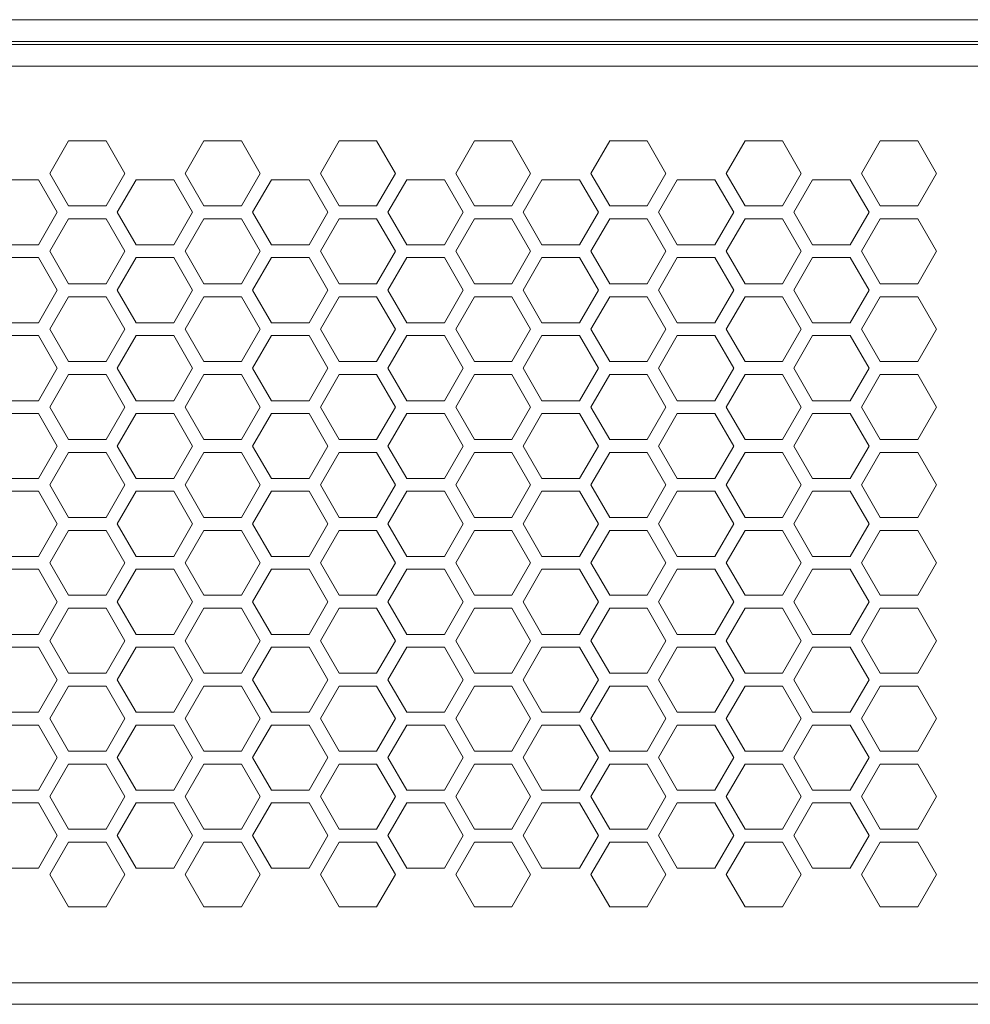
# Model space of a CAD drawing. Header units: millimetres. Extents: x 2378 to 2971, y 310 to 1352.
# Tile 18 of 23: x 2782 to 2870, y 403 to 494. Entities that reach past the tile are written whole.
import ezdxf

# ---------------------------------------------------------------- set-up
doc = ezdxf.new("R2010")
doc.units = ezdxf.units.MM
doc.header["$PDSIZE"] = -1
doc.dimstyles.new('ISO-25', dxfattribs={"dimtxt": 2.5, "dimasz": 2.5, "dimexe": 1.25, "dimexo": 0.625, "dimtad": 1, "dimtxsty": 'Standard', "dimcen": 2.5, "dimadec": 0, "dimazin": 0, "dimtfac": 1, "dimtmove": 0, "dimatfit": 3, "dimfxl": 0, "dimarcsym": 0})

# ---------------------------------------------------------------- blocks, each defined once
blk = doc.blocks.new('*D89')
at = {"color": 4, "linetype": 'Continuous', "lineweight": -2, "transparency": 16777216}
for p, q in [((2424.86, 404.018), (2424.86, 321.551)), ((2914.86, 404.018), (2914.86, 321.551)), ((2444.86, 326.551), (2633.456, 326.551)), ((2894.86, 326.551), (2693.456, 326.551))]:
    blk.add_line(p, q, dxfattribs=at)
at = {"color": 4, "linetype": 'Continuous', "transparency": 16777216}
for points in [[(2444.86, 329.884), (2444.86, 323.218), (2424.86, 326.551)], [(2894.86, 329.884), (2894.86, 323.218), (2914.86, 326.551)]]:
    blk.add_solid(points, dxfattribs=at)
at = {"layer": 'Defpoints', "color": 0, "linetype": 'Continuous', "transparency": 16777216}
for p in [(2424.86, 409.018), (2914.86, 409.018), (2914.86, 326.551)]:
    blk.add_point(p, dxfattribs=at)
at = {"color": 4, "linetype": 'Continuous', "lineweight": 5, "transparency": 16777216, "insert": (2663.456, 336.551), "char_height": 20, "attachment_point": 2}
blk.add_mtext('490', dxfattribs=at)
blk = doc.blocks.new('*D91')
at = {"color": 4, "linetype": 'ByBlock', "lineweight": -2, "transparency": 16777216}
for p, q in [((2435.873, 445.012), (2435.873, 365.917)), ((2903.916, 445.018), (2903.916, 365.917)), ((2455.873, 370.917), (2639.117, 370.917)), ((2883.916, 370.917), (2702.451, 370.917))]:
    blk.add_line(p, q, dxfattribs=at)
at = {"color": 4, "linetype": 'ByBlock', "transparency": 16777216}
for points in [[(2455.873, 374.251), (2455.873, 367.584), (2435.873, 370.917)], [(2883.916, 374.251), (2883.916, 367.584), (2903.916, 370.917)]]:
    blk.add_solid(points, dxfattribs=at)
at = {"layer": 'Defpoints', "color": 0, "linetype": 'ByBlock', "transparency": 16777216}
for p in [(2435.873, 450.012), (2903.916, 450.018), (2435.873, 370.917)]:
    blk.add_point(p, dxfattribs=at)
at = {"color": 4, "linetype": 'ByBlock', "lineweight": 5, "transparency": 16777216, "insert": (2670.784, 370.917), "char_height": 20, "attachment_point": 5}
blk.add_mtext('468', dxfattribs=at)

msp = doc.modelspace()

# ---------------------------------------------------------------- linework, layer by layer
at = {"color": 0, "linetype": 'ByBlock', "lineweight": 5}
for p, q in [((2451.86, 494.018), (2887.86, 494.018)), ((2889.86, 492.018), (2449.86, 492.018)), ((2449.86, 491.718), (2889.86, 491.718)), ((2887.86, 489.718), (2451.86, 489.718)), ((2786.878, 482.818), (2785.146, 479.818)), ((2790.342, 482.818), (2786.878, 482.818)), ((2792.074, 479.818), (2790.342, 482.818)), ((2799.378, 482.818), (2797.646, 479.818)), ((2802.842, 482.818), (2799.378, 482.818)), ((2804.574, 479.818), (2802.842, 482.818)), ((2811.878, 482.818), (2810.146, 479.818)), ((2811.878, 482.818), (2810.146, 479.818)), ((2815.342, 482.818), (2811.878, 482.818)), ((2815.342, 482.818), (2811.878, 482.818)), ((2817.074, 479.818), (2815.342, 482.818)), ((2817.074, 479.818), (2815.342, 482.818)), ((2824.378, 482.818), (2822.646, 479.818)), ((2824.378, 482.818), (2822.646, 479.818)), ((2827.842, 482.818), (2824.378, 482.818)), ((2827.842, 482.818), (2824.378, 482.818)), ((2829.574, 479.818), (2827.842, 482.818)), ((2829.574, 479.818), (2827.842, 482.818)), ((2836.878, 482.818), (2835.146, 479.818)), ((2840.342, 482.818), (2836.878, 482.818)), ((2842.074, 479.818), (2840.342, 482.818)), ((2849.378, 482.818), (2847.646, 479.818)), ((2852.842, 482.818), (2849.378, 482.818)), ((2854.574, 479.818), (2852.842, 482.818)), ((2861.878, 482.818), (2860.146, 479.818)), ((2865.342, 482.818), (2861.878, 482.818)), ((2865.342, 482.818), (2861.878, 482.818)), ((2867.074, 479.818), (2865.342, 482.818)), ((2785.146, 479.818), (2786.878, 476.818)), ((2790.342, 476.818), (2792.074, 479.818)), ((2797.646, 479.818), (2799.378, 476.818)), ((2802.842, 476.818), (2804.574, 479.818)), ((2810.146, 479.818), (2811.878, 476.818)), ((2810.146, 479.818), (2811.878, 476.818)), ((2815.342, 476.818), (2817.074, 479.818)), ((2815.342, 476.818), (2817.074, 479.818)), ((2822.646, 479.818), (2824.378, 476.818)), ((2822.646, 479.818), (2824.378, 476.818)), ((2827.842, 476.818), (2829.574, 479.818)), ((2827.842, 476.818), (2829.574, 479.818)), ((2835.146, 479.818), (2836.878, 476.818)), ((2840.342, 476.818), (2842.074, 479.818)), ((2847.646, 479.818), (2849.378, 476.818)), ((2852.842, 476.818), (2854.574, 479.818)), ((2860.146, 479.818), (2861.878, 476.818)), ((2865.342, 476.818), (2867.074, 479.818)), ((2784.099, 479.231), (2780.621, 479.231)), ((2785.839, 476.218), (2784.099, 479.231)), ((2793.121, 479.231), (2791.381, 476.218)), ((2796.599, 479.231), (2793.121, 479.231)), ((2798.339, 476.218), (2796.599, 479.231)), ((2805.621, 479.231), (2803.881, 476.218)), ((2809.099, 479.231), (2805.621, 479.231)), ((2810.839, 476.218), (2809.099, 479.231)), ((2818.121, 479.231), (2816.381, 476.218)), ((2818.121, 479.231), (2816.381, 476.218)), ((2821.599, 479.231), (2818.121, 479.231)), ((2821.599, 479.231), (2818.121, 479.231)), ((2823.339, 476.218), (2821.599, 479.231)), ((2823.339, 476.218), (2821.599, 479.231)), ((2830.621, 479.231), (2828.881, 476.218)), ((2834.099, 479.231), (2830.621, 479.231)), ((2835.839, 476.218), (2834.099, 479.231)), ((2843.121, 479.231), (2841.381, 476.218)), ((2846.599, 479.231), (2843.121, 479.231)), ((2848.339, 476.218), (2846.599, 479.231)), ((2855.621, 479.231), (2853.881, 476.218)), ((2859.099, 479.231), (2855.621, 479.231)), ((2860.839, 476.218), (2859.099, 479.231)), ((2784.099, 473.206), (2785.839, 476.218)), ((2786.878, 476.818), (2790.342, 476.818)), ((2791.381, 476.218), (2793.121, 473.206)), ((2796.599, 473.206), (2798.339, 476.218)), ((2799.378, 476.818), (2802.842, 476.818)), ((2803.881, 476.218), (2805.621, 473.206)), ((2809.099, 473.206), (2810.839, 476.218)), ((2811.878, 476.818), (2815.342, 476.818)), ((2811.878, 476.818), (2815.342, 476.818)), ((2816.381, 476.218), (2818.121, 473.206)), ((2816.381, 476.218), (2818.121, 473.206)), ((2821.599, 473.206), (2823.339, 476.218)), ((2821.599, 473.206), (2823.339, 476.218)), ((2824.378, 476.818), (2827.842, 476.818)), ((2824.378, 476.818), (2827.842, 476.818)), ((2828.881, 476.218), (2830.621, 473.206)), ((2834.099, 473.206), (2835.839, 476.218)), ((2836.878, 476.818), (2840.342, 476.818)), ((2841.381, 476.218), (2843.121, 473.206)), ((2846.599, 473.206), (2848.339, 476.218)), ((2849.378, 476.818), (2852.842, 476.818)), ((2853.881, 476.218), (2855.621, 473.206)), ((2859.099, 473.206), (2860.839, 476.218)), ((2861.878, 476.818), (2865.342, 476.818)), ((2786.878, 475.618), (2785.146, 472.618)), ((2790.342, 475.618), (2786.878, 475.618)), ((2792.074, 472.618), (2790.342, 475.618)), ((2799.378, 475.618), (2797.646, 472.618)), ((2802.842, 475.618), (2799.378, 475.618)), ((2804.574, 472.618), (2802.842, 475.618)), ((2811.878, 475.618), (2810.146, 472.618)), ((2811.878, 475.618), (2810.146, 472.618)), ((2815.342, 475.618), (2811.878, 475.618)), ((2815.342, 475.618), (2811.878, 475.618)), ((2817.074, 472.618), (2815.342, 475.618)), ((2817.074, 472.618), (2815.342, 475.618)), ((2824.378, 475.618), (2822.646, 472.618)), ((2824.378, 475.618), (2822.646, 472.618)), ((2827.842, 475.618), (2824.378, 475.618)), ((2827.842, 475.618), (2824.378, 475.618)), ((2829.574, 472.618), (2827.842, 475.618)), ((2829.574, 472.618), (2827.842, 475.618)), ((2836.878, 475.618), (2835.146, 472.618)), ((2840.342, 475.618), (2836.878, 475.618)), ((2842.074, 472.618), (2840.342, 475.618)), ((2849.378, 475.618), (2847.646, 472.618)), ((2852.842, 475.618), (2849.378, 475.618)), ((2854.574, 472.618), (2852.842, 475.618)), ((2861.878, 475.618), (2860.146, 472.618)), ((2865.342, 475.618), (2861.878, 475.618)), ((2867.074, 472.618), (2865.342, 475.618)), ((2780.621, 473.206), (2784.099, 473.206)), ((2793.121, 473.206), (2796.599, 473.206)), ((2805.621, 473.206), (2809.099, 473.206)), ((2818.121, 473.206), (2821.599, 473.206)), ((2818.121, 473.206), (2821.599, 473.206)), ((2830.621, 473.206), (2834.099, 473.206)), ((2843.121, 473.206), (2846.599, 473.206)), ((2855.621, 473.206), (2859.099, 473.206)), ((2785.146, 472.618), (2786.878, 469.618)), ((2790.342, 469.618), (2792.074, 472.618)), ((2797.646, 472.618), (2799.378, 469.618)), ((2802.842, 469.618), (2804.574, 472.618)), ((2810.146, 472.618), (2811.878, 469.618)), ((2810.146, 472.618), (2811.878, 469.618)), ((2815.342, 469.618), (2817.074, 472.618)), ((2815.342, 469.618), (2817.074, 472.618)), ((2822.646, 472.618), (2824.378, 469.618)), ((2822.646, 472.618), (2824.378, 469.618)), ((2827.842, 469.618), (2829.574, 472.618)), ((2827.842, 469.618), (2829.574, 472.618)), ((2835.146, 472.618), (2836.878, 469.618)), ((2840.342, 469.618), (2842.074, 472.618)), ((2847.646, 472.618), (2849.378, 469.618)), ((2852.842, 469.618), (2854.574, 472.618)), ((2860.146, 472.618), (2861.878, 469.618)), ((2865.342, 469.618), (2867.074, 472.618)), ((2784.099, 472.031), (2780.621, 472.031)), ((2785.839, 469.018), (2784.099, 472.031)), ((2793.121, 472.031), (2791.381, 469.018)), ((2796.599, 472.031), (2793.121, 472.031)), ((2798.339, 469.018), (2796.599, 472.031)), ((2805.621, 472.031), (2803.881, 469.018)), ((2809.099, 472.031), (2805.621, 472.031)), ((2810.839, 469.018), (2809.099, 472.031)), ((2818.121, 472.031), (2816.381, 469.018)), ((2818.121, 472.031), (2816.381, 469.018)), ((2821.599, 472.031), (2818.121, 472.031)), ((2821.599, 472.031), (2818.121, 472.031)), ((2823.339, 469.018), (2821.599, 472.031)), ((2823.339, 469.018), (2821.599, 472.031)), ((2830.621, 472.031), (2828.881, 469.018)), ((2834.099, 472.031), (2830.621, 472.031)), ((2835.839, 469.018), (2834.099, 472.031)), ((2843.121, 472.031), (2841.381, 469.018)), ((2846.599, 472.031), (2843.121, 472.031)), ((2848.339, 469.018), (2846.599, 472.031)), ((2855.621, 472.031), (2853.881, 469.018)), ((2859.099, 472.031), (2855.621, 472.031)), ((2860.839, 469.018), (2859.099, 472.031)), ((2786.878, 469.618), (2790.342, 469.618)), ((2799.378, 469.618), (2802.842, 469.618)), ((2811.878, 469.618), (2815.342, 469.618)), ((2811.878, 469.618), (2815.342, 469.618)), ((2824.378, 469.618), (2827.842, 469.618)), ((2824.378, 469.618), (2827.842, 469.618)), ((2836.878, 469.618), (2840.342, 469.618)), ((2849.378, 469.618), (2852.842, 469.618)), ((2861.878, 469.618), (2865.342, 469.618)), ((2784.099, 466.006), (2785.839, 469.018)), ((2791.381, 469.018), (2793.121, 466.006)), ((2796.599, 466.006), (2798.339, 469.018)), ((2803.881, 469.018), (2805.621, 466.006)), ((2809.099, 466.006), (2810.839, 469.018)), ((2816.381, 469.018), (2818.121, 466.006)), ((2816.381, 469.018), (2818.121, 466.006)), ((2821.599, 466.006), (2823.339, 469.018)), ((2821.599, 466.006), (2823.339, 469.018)), ((2828.881, 469.018), (2830.621, 466.006)), ((2834.099, 466.006), (2835.839, 469.018)), ((2841.381, 469.018), (2843.121, 466.006)), ((2846.599, 466.006), (2848.339, 469.018)), ((2853.881, 469.018), (2855.621, 466.006)), ((2859.099, 466.006), (2860.839, 469.018)), ((2786.878, 468.418), (2785.146, 465.418)), ((2790.342, 468.418), (2786.878, 468.418)), ((2792.074, 465.418), (2790.342, 468.418)), ((2799.378, 468.418), (2797.646, 465.418)), ((2802.842, 468.418), (2799.378, 468.418)), ((2804.574, 465.418), (2802.842, 468.418)), ((2811.878, 468.418), (2810.146, 465.418)), ((2811.878, 468.418), (2810.146, 465.418)), ((2815.342, 468.418), (2811.878, 468.418)), ((2815.342, 468.418), (2811.878, 468.418)), ((2817.074, 465.418), (2815.342, 468.418)), ((2817.074, 465.418), (2815.342, 468.418)), ((2824.378, 468.418), (2822.646, 465.418)), ((2824.378, 468.418), (2822.646, 465.418)), ((2827.842, 468.418), (2824.378, 468.418)), ((2827.842, 468.418), (2824.378, 468.418)), ((2829.574, 465.418), (2827.842, 468.418)), ((2829.574, 465.418), (2827.842, 468.418)), ((2836.878, 468.418), (2835.146, 465.418)), ((2840.342, 468.418), (2836.878, 468.418)), ((2842.074, 465.418), (2840.342, 468.418)), ((2849.378, 468.418), (2847.646, 465.418)), ((2852.842, 468.418), (2849.378, 468.418)), ((2854.574, 465.418), (2852.842, 468.418)), ((2861.878, 468.418), (2860.146, 465.418)), ((2865.342, 468.418), (2861.878, 468.418)), ((2867.074, 465.418), (2865.342, 468.418)), ((2780.621, 466.006), (2784.099, 466.006)), ((2793.121, 466.006), (2796.599, 466.006)), ((2805.621, 466.006), (2809.099, 466.006)), ((2818.121, 466.006), (2821.599, 466.006)), ((2818.121, 466.006), (2821.599, 466.006)), ((2830.621, 466.006), (2834.099, 466.006)), ((2843.121, 466.006), (2846.599, 466.006)), ((2855.621, 466.006), (2859.099, 466.006)), ((2785.146, 465.418), (2786.878, 462.418)), ((2790.342, 462.418), (2792.074, 465.418)), ((2797.646, 465.418), (2799.378, 462.418)), ((2802.842, 462.418), (2804.574, 465.418)), ((2810.146, 465.418), (2811.878, 462.418)), ((2810.146, 465.418), (2811.878, 462.418)), ((2815.342, 462.418), (2817.074, 465.418)), ((2815.342, 462.418), (2817.074, 465.418)), ((2822.646, 465.418), (2824.378, 462.418)), ((2822.646, 465.418), (2824.378, 462.418)), ((2827.842, 462.418), (2829.574, 465.418)), ((2827.842, 462.418), (2829.574, 465.418)), ((2835.146, 465.418), (2836.878, 462.418)), ((2840.342, 462.418), (2842.074, 465.418)), ((2847.646, 465.418), (2849.378, 462.418)), ((2852.842, 462.418), (2854.574, 465.418)), ((2860.146, 465.418), (2861.878, 462.418)), ((2865.342, 462.418), (2867.074, 465.418)), ((2784.099, 464.831), (2780.621, 464.831)), ((2785.839, 461.818), (2784.099, 464.831)), ((2793.121, 464.831), (2791.381, 461.818)), ((2796.599, 464.831), (2793.121, 464.831)), ((2798.339, 461.818), (2796.599, 464.831)), ((2805.621, 464.831), (2803.881, 461.818)), ((2809.099, 464.831), (2805.621, 464.831)), ((2810.839, 461.818), (2809.099, 464.831)), ((2818.121, 464.831), (2816.381, 461.818)), ((2818.121, 464.831), (2816.381, 461.818)), ((2821.599, 464.831), (2818.121, 464.831)), ((2821.599, 464.831), (2818.121, 464.831)), ((2823.339, 461.818), (2821.599, 464.831)), ((2823.339, 461.818), (2821.599, 464.831)), ((2830.621, 464.831), (2828.881, 461.818)), ((2834.099, 464.831), (2830.621, 464.831)), ((2835.839, 461.818), (2834.099, 464.831)), ((2843.121, 464.831), (2841.381, 461.818)), ((2846.599, 464.831), (2843.121, 464.831)), ((2848.339, 461.818), (2846.599, 464.831)), ((2855.621, 464.831), (2853.881, 461.818)), ((2859.099, 464.831), (2855.621, 464.831)), ((2860.839, 461.818), (2859.099, 464.831)), ((2786.878, 462.418), (2790.342, 462.418)), ((2799.378, 462.418), (2802.842, 462.418)), ((2811.878, 462.418), (2815.342, 462.418)), ((2811.878, 462.418), (2815.342, 462.418)), ((2824.378, 462.418), (2827.842, 462.418)), ((2824.378, 462.418), (2827.842, 462.418)), ((2836.878, 462.418), (2840.342, 462.418)), ((2849.378, 462.418), (2852.842, 462.418)), ((2861.878, 462.418), (2865.342, 462.418)), ((2784.099, 458.806), (2785.839, 461.818)), ((2791.381, 461.818), (2793.121, 458.806)), ((2796.599, 458.806), (2798.339, 461.818)), ((2803.881, 461.818), (2805.621, 458.806)), ((2809.099, 458.806), (2810.839, 461.818)), ((2816.381, 461.818), (2818.121, 458.806)), ((2816.381, 461.818), (2818.121, 458.806)), ((2821.599, 458.806), (2823.339, 461.818)), ((2821.599, 458.806), (2823.339, 461.818)), ((2828.881, 461.818), (2830.621, 458.806)), ((2834.099, 458.806), (2835.839, 461.818)), ((2841.381, 461.818), (2843.121, 458.806)), ((2846.599, 458.806), (2848.339, 461.818)), ((2853.881, 461.818), (2855.621, 458.806)), ((2859.099, 458.806), (2860.839, 461.818)), ((2786.878, 461.218), (2785.146, 458.218)), ((2790.342, 461.218), (2786.878, 461.218)), ((2792.074, 458.218), (2790.342, 461.218)), ((2799.378, 461.218), (2797.646, 458.218)), ((2802.842, 461.218), (2799.378, 461.218)), ((2804.574, 458.218), (2802.842, 461.218)), ((2811.878, 461.218), (2810.146, 458.218)), ((2811.878, 461.218), (2810.146, 458.218)), ((2815.342, 461.218), (2811.878, 461.218)), ((2815.342, 461.218), (2811.878, 461.218)), ((2817.074, 458.218), (2815.342, 461.218)), ((2817.074, 458.218), (2815.342, 461.218)), ((2824.378, 461.218), (2822.646, 458.218)), ((2824.378, 461.218), (2822.646, 458.218)), ((2827.842, 461.218), (2824.378, 461.218)), ((2827.842, 461.218), (2824.378, 461.218)), ((2829.574, 458.218), (2827.842, 461.218)), ((2829.574, 458.218), (2827.842, 461.218)), ((2836.878, 461.218), (2835.146, 458.218)), ((2840.342, 461.218), (2836.878, 461.218)), ((2842.074, 458.218), (2840.342, 461.218)), ((2849.378, 461.218), (2847.646, 458.218)), ((2852.842, 461.218), (2849.378, 461.218)), ((2854.574, 458.218), (2852.842, 461.218)), ((2861.878, 461.218), (2860.146, 458.218)), ((2865.342, 461.218), (2861.878, 461.218)), ((2867.074, 458.218), (2865.342, 461.218)), ((2780.621, 458.806), (2784.099, 458.806)), ((2793.121, 458.806), (2796.599, 458.806)), ((2805.621, 458.806), (2809.099, 458.806)), ((2818.121, 458.806), (2821.599, 458.806)), ((2818.121, 458.806), (2821.599, 458.806)), ((2830.621, 458.806), (2834.099, 458.806)), ((2843.121, 458.806), (2846.599, 458.806)), ((2855.621, 458.806), (2859.099, 458.806)), ((2785.146, 458.218), (2786.878, 455.218)), ((2790.342, 455.218), (2792.074, 458.218)), ((2797.646, 458.218), (2799.378, 455.218)), ((2802.842, 455.218), (2804.574, 458.218)), ((2810.146, 458.218), (2811.878, 455.218)), ((2810.146, 458.218), (2811.878, 455.218)), ((2815.342, 455.218), (2817.074, 458.218)), ((2815.342, 455.218), (2817.074, 458.218)), ((2822.646, 458.218), (2824.378, 455.218)), ((2822.646, 458.218), (2824.378, 455.218)), ((2827.842, 455.218), (2829.574, 458.218)), ((2827.842, 455.218), (2829.574, 458.218)), ((2835.146, 458.218), (2836.878, 455.218)), ((2840.342, 455.218), (2842.074, 458.218)), ((2847.646, 458.218), (2849.378, 455.218)), ((2852.842, 455.218), (2854.574, 458.218)), ((2860.146, 458.218), (2861.878, 455.218)), ((2865.342, 455.218), (2867.074, 458.218)), ((2784.099, 457.631), (2780.621, 457.631)), ((2785.839, 454.618), (2784.099, 457.631)), ((2793.121, 457.631), (2791.381, 454.618)), ((2796.599, 457.631), (2793.121, 457.631)), ((2798.339, 454.618), (2796.599, 457.631)), ((2805.621, 457.631), (2803.881, 454.618)), ((2809.099, 457.631), (2805.621, 457.631)), ((2810.839, 454.618), (2809.099, 457.631)), ((2818.121, 457.631), (2816.381, 454.618)), ((2818.121, 457.631), (2816.381, 454.618)), ((2821.599, 457.631), (2818.121, 457.631)), ((2821.599, 457.631), (2818.121, 457.631)), ((2823.339, 454.618), (2821.599, 457.631)), ((2823.339, 454.618), (2821.599, 457.631)), ((2830.621, 457.631), (2828.881, 454.618)), ((2834.099, 457.631), (2830.621, 457.631)), ((2835.839, 454.618), (2834.099, 457.631)), ((2843.121, 457.631), (2841.381, 454.618)), ((2846.599, 457.631), (2843.121, 457.631)), ((2848.339, 454.618), (2846.599, 457.631)), ((2855.621, 457.631), (2853.881, 454.618)), ((2859.099, 457.631), (2855.621, 457.631)), ((2860.839, 454.618), (2859.099, 457.631)), ((2786.878, 455.218), (2790.342, 455.218)), ((2799.378, 455.218), (2802.842, 455.218)), ((2811.878, 455.218), (2815.342, 455.218)), ((2811.878, 455.218), (2815.342, 455.218)), ((2824.378, 455.218), (2827.842, 455.218)), ((2824.378, 455.218), (2827.842, 455.218)), ((2836.878, 455.218), (2840.342, 455.218)), ((2849.378, 455.218), (2852.842, 455.218)), ((2861.878, 455.218), (2865.342, 455.218)), ((2784.099, 451.606), (2785.839, 454.618)), ((2791.381, 454.618), (2793.121, 451.606)), ((2796.599, 451.606), (2798.339, 454.618)), ((2803.881, 454.618), (2805.621, 451.606)), ((2809.099, 451.606), (2810.839, 454.618)), ((2816.381, 454.618), (2818.121, 451.606)), ((2816.381, 454.618), (2818.121, 451.606)), ((2821.599, 451.606), (2823.339, 454.618)), ((2821.599, 451.606), (2823.339, 454.618)), ((2828.881, 454.618), (2830.621, 451.606)), ((2834.099, 451.606), (2835.839, 454.618)), ((2841.381, 454.618), (2843.121, 451.606)), ((2846.599, 451.606), (2848.339, 454.618)), ((2853.881, 454.618), (2855.621, 451.606)), ((2859.099, 451.606), (2860.839, 454.618)), ((2786.878, 454.018), (2785.146, 451.018)), ((2790.342, 454.018), (2786.878, 454.018)), ((2792.074, 451.018), (2790.342, 454.018)), ((2799.378, 454.018), (2797.646, 451.018)), ((2802.842, 454.018), (2799.378, 454.018)), ((2804.574, 451.018), (2802.842, 454.018)), ((2811.878, 454.018), (2810.146, 451.018)), ((2811.878, 454.018), (2810.146, 451.018)), ((2815.342, 454.018), (2811.878, 454.018)), ((2815.342, 454.018), (2811.878, 454.018)), ((2817.074, 451.018), (2815.342, 454.018)), ((2817.074, 451.018), (2815.342, 454.018)), ((2824.378, 454.018), (2822.646, 451.018)), ((2824.378, 454.018), (2822.646, 451.018)), ((2827.842, 454.018), (2824.378, 454.018)), ((2827.842, 454.018), (2824.378, 454.018)), ((2829.574, 451.018), (2827.842, 454.018)), ((2829.574, 451.018), (2827.842, 454.018)), ((2836.878, 454.018), (2835.146, 451.018)), ((2840.342, 454.018), (2836.878, 454.018)), ((2842.074, 451.018), (2840.342, 454.018)), ((2849.378, 454.018), (2847.646, 451.018)), ((2852.842, 454.018), (2849.378, 454.018)), ((2854.574, 451.018), (2852.842, 454.018)), ((2861.878, 454.018), (2860.146, 451.018)), ((2865.342, 454.018), (2861.878, 454.018)), ((2867.074, 451.018), (2865.342, 454.018)), ((2780.621, 451.606), (2784.099, 451.606)), ((2793.121, 451.606), (2796.599, 451.606)), ((2805.621, 451.606), (2809.099, 451.606)), ((2818.121, 451.606), (2821.599, 451.606)), ((2818.121, 451.606), (2821.599, 451.606)), ((2830.621, 451.606), (2834.099, 451.606)), ((2843.121, 451.606), (2846.599, 451.606)), ((2855.621, 451.606), (2859.099, 451.606)), ((2785.146, 451.018), (2786.878, 448.018)), ((2790.342, 448.018), (2792.074, 451.018)), ((2797.646, 451.018), (2799.378, 448.018)), ((2802.842, 448.018), (2804.574, 451.018)), ((2810.146, 451.018), (2811.878, 448.018)), ((2810.146, 451.018), (2811.878, 448.018)), ((2815.342, 448.018), (2817.074, 451.018)), ((2815.342, 448.018), (2817.074, 451.018)), ((2822.646, 451.018), (2824.378, 448.018)), ((2822.646, 451.018), (2824.378, 448.018)), ((2827.842, 448.018), (2829.574, 451.018)), ((2827.842, 448.018), (2829.574, 451.018)), ((2835.146, 451.018), (2836.878, 448.018)), ((2840.342, 448.018), (2842.074, 451.018)), ((2847.646, 451.018), (2849.378, 448.018)), ((2852.842, 448.018), (2854.574, 451.018)), ((2860.146, 451.018), (2861.878, 448.018)), ((2865.342, 448.018), (2867.074, 451.018)), ((2784.099, 450.431), (2780.621, 450.431)), ((2785.839, 447.418), (2784.099, 450.431)), ((2793.121, 450.431), (2791.381, 447.418)), ((2796.599, 450.431), (2793.121, 450.431)), ((2798.339, 447.418), (2796.599, 450.431)), ((2805.621, 450.431), (2803.881, 447.418)), ((2809.099, 450.431), (2805.621, 450.431)), ((2810.839, 447.418), (2809.099, 450.431)), ((2818.121, 450.431), (2816.381, 447.418)), ((2818.121, 450.431), (2816.381, 447.418)), ((2821.599, 450.431), (2818.121, 450.431)), ((2821.599, 450.431), (2818.121, 450.431)), ((2823.339, 447.418), (2821.599, 450.431)), ((2823.339, 447.418), (2821.599, 450.431)), ((2830.621, 450.431), (2828.881, 447.418)), ((2834.099, 450.431), (2830.621, 450.431)), ((2835.839, 447.418), (2834.099, 450.431)), ((2843.121, 450.431), (2841.381, 447.418)), ((2846.599, 450.431), (2843.121, 450.431)), ((2848.339, 447.418), (2846.599, 450.431)), ((2855.621, 450.431), (2853.881, 447.418)), ((2859.099, 450.431), (2855.621, 450.431)), ((2860.839, 447.418), (2859.099, 450.431)), ((2786.878, 448.018), (2790.342, 448.018)), ((2799.378, 448.018), (2802.842, 448.018)), ((2811.878, 448.018), (2815.342, 448.018)), ((2811.878, 448.018), (2815.342, 448.018)), ((2824.378, 448.018), (2827.842, 448.018)), ((2824.378, 448.018), (2827.842, 448.018)), ((2836.878, 448.018), (2840.342, 448.018)), ((2849.378, 448.018), (2852.842, 448.018)), ((2861.878, 448.018), (2865.342, 448.018)), ((2784.099, 444.406), (2785.839, 447.418)), ((2786.878, 446.818), (2785.146, 443.818)), ((2790.342, 446.818), (2786.878, 446.818)), ((2792.074, 443.818), (2790.342, 446.818)), ((2791.381, 447.418), (2793.121, 444.406)), ((2796.599, 444.406), (2798.339, 447.418)), ((2799.378, 446.818), (2797.646, 443.818)), ((2802.842, 446.818), (2799.378, 446.818)), ((2804.574, 443.818), (2802.842, 446.818)), ((2803.881, 447.418), (2805.621, 444.406)), ((2809.099, 444.406), (2810.839, 447.418)), ((2811.878, 446.818), (2810.146, 443.818)), ((2811.878, 446.818), (2810.146, 443.818)), ((2815.342, 446.818), (2811.878, 446.818)), ((2815.342, 446.818), (2811.878, 446.818)), ((2817.074, 443.818), (2815.342, 446.818)), ((2817.074, 443.818), (2815.342, 446.818)), ((2816.381, 447.418), (2818.121, 444.406)), ((2816.381, 447.418), (2818.121, 444.406)), ((2821.599, 444.406), (2823.339, 447.418)), ((2821.599, 444.406), (2823.339, 447.418)), ((2824.378, 446.818), (2822.646, 443.818)), ((2824.378, 446.818), (2822.646, 443.818)), ((2827.842, 446.818), (2824.378, 446.818)), ((2827.842, 446.818), (2824.378, 446.818)), ((2829.574, 443.818), (2827.842, 446.818)), ((2829.574, 443.818), (2827.842, 446.818)), ((2828.881, 447.418), (2830.621, 444.406)), ((2834.099, 444.406), (2835.839, 447.418)), ((2836.878, 446.818), (2835.146, 443.818)), ((2840.342, 446.818), (2836.878, 446.818)), ((2842.074, 443.818), (2840.342, 446.818)), ((2841.381, 447.418), (2843.121, 444.406)), ((2846.599, 444.406), (2848.339, 447.418)), ((2849.378, 446.818), (2847.646, 443.818)), ((2852.842, 446.818), (2849.378, 446.818)), ((2854.574, 443.818), (2852.842, 446.818)), ((2853.881, 447.418), (2855.621, 444.406)), ((2859.099, 444.406), (2860.839, 447.418)), ((2861.878, 446.818), (2860.146, 443.818)), ((2865.342, 446.818), (2861.878, 446.818)), ((2867.074, 443.818), (2865.342, 446.818)), ((2780.621, 444.406), (2784.099, 444.406)), ((2793.121, 444.406), (2796.599, 444.406)), ((2805.621, 444.406), (2809.099, 444.406)), ((2818.121, 444.406), (2821.599, 444.406)), ((2818.121, 444.406), (2821.599, 444.406)), ((2830.621, 444.406), (2834.099, 444.406)), ((2843.121, 444.406), (2846.599, 444.406)), ((2855.621, 444.406), (2859.099, 444.406)), ((2784.099, 443.231), (2780.621, 443.231)), ((2785.839, 440.218), (2784.099, 443.231)), ((2785.146, 443.818), (2786.878, 440.818)), ((2790.342, 440.818), (2792.074, 443.818)), ((2793.121, 443.231), (2791.381, 440.218)), ((2796.599, 443.231), (2793.121, 443.231)), ((2798.339, 440.218), (2796.599, 443.231)), ((2797.646, 443.818), (2799.378, 440.818)), ((2802.842, 440.818), (2804.574, 443.818)), ((2805.621, 443.231), (2803.881, 440.218)), ((2809.099, 443.231), (2805.621, 443.231)), ((2810.839, 440.218), (2809.099, 443.231)), ((2810.146, 443.818), (2811.878, 440.818)), ((2810.146, 443.818), (2811.878, 440.818)), ((2815.342, 440.818), (2817.074, 443.818)), ((2815.342, 440.818), (2817.074, 443.818)), ((2818.121, 443.231), (2816.381, 440.218)), ((2818.121, 443.231), (2816.381, 440.218)), ((2821.599, 443.231), (2818.121, 443.231)), ((2821.599, 443.231), (2818.121, 443.231)), ((2823.339, 440.218), (2821.599, 443.231)), ((2823.339, 440.218), (2821.599, 443.231)), ((2822.646, 443.818), (2824.378, 440.818)), ((2822.646, 443.818), (2824.378, 440.818)), ((2827.842, 440.818), (2829.574, 443.818)), ((2827.842, 440.818), (2829.574, 443.818)), ((2830.621, 443.231), (2828.881, 440.218)), ((2834.099, 443.231), (2830.621, 443.231)), ((2835.839, 440.218), (2834.099, 443.231)), ((2835.146, 443.818), (2836.878, 440.818)), ((2840.342, 440.818), (2842.074, 443.818)), ((2843.121, 443.231), (2841.381, 440.218)), ((2846.599, 443.231), (2843.121, 443.231)), ((2848.339, 440.218), (2846.599, 443.231)), ((2847.646, 443.818), (2849.378, 440.818)), ((2852.842, 440.818), (2854.574, 443.818)), ((2855.621, 443.231), (2853.881, 440.218)), ((2859.099, 443.231), (2855.621, 443.231)), ((2860.839, 440.218), (2859.099, 443.231)), ((2860.146, 443.818), (2861.878, 440.818)), ((2865.342, 440.818), (2867.074, 443.818)), ((2786.878, 440.818), (2790.342, 440.818)), ((2799.378, 440.818), (2802.842, 440.818)), ((2811.878, 440.818), (2815.342, 440.818)), ((2811.878, 440.818), (2815.342, 440.818)), ((2824.378, 440.818), (2827.842, 440.818)), ((2824.378, 440.818), (2827.842, 440.818)), ((2836.878, 440.818), (2840.342, 440.818)), ((2849.378, 440.818), (2852.842, 440.818)), ((2861.878, 440.818), (2865.342, 440.818)), ((2784.099, 437.206), (2785.839, 440.218)), ((2786.878, 439.618), (2785.146, 436.618)), ((2790.342, 439.618), (2786.878, 439.618)), ((2792.074, 436.618), (2790.342, 439.618)), ((2791.381, 440.218), (2793.121, 437.206)), ((2796.599, 437.206), (2798.339, 440.218)), ((2799.378, 439.618), (2797.646, 436.618)), ((2802.842, 439.618), (2799.378, 439.618)), ((2804.574, 436.618), (2802.842, 439.618)), ((2803.881, 440.218), (2805.621, 437.206)), ((2809.099, 437.206), (2810.839, 440.218)), ((2811.878, 439.618), (2810.146, 436.618)), ((2811.878, 439.618), (2810.146, 436.618)), ((2815.342, 439.618), (2811.878, 439.618)), ((2815.342, 439.618), (2811.878, 439.618)), ((2817.074, 436.618), (2815.342, 439.618)), ((2817.074, 436.618), (2815.342, 439.618)), ((2816.381, 440.218), (2818.121, 437.206)), ((2816.381, 440.218), (2818.121, 437.206)), ((2821.599, 437.206), (2823.339, 440.218)), ((2821.599, 437.206), (2823.339, 440.218)), ((2824.378, 439.618), (2822.646, 436.618)), ((2824.378, 439.618), (2822.646, 436.618)), ((2827.842, 439.618), (2824.378, 439.618)), ((2827.842, 439.618), (2824.378, 439.618)), ((2829.574, 436.618), (2827.842, 439.618)), ((2829.574, 436.618), (2827.842, 439.618)), ((2828.881, 440.218), (2830.621, 437.206)), ((2834.099, 437.206), (2835.839, 440.218)), ((2836.878, 439.618), (2835.146, 436.618)), ((2840.342, 439.618), (2836.878, 439.618)), ((2842.074, 436.618), (2840.342, 439.618)), ((2841.381, 440.218), (2843.121, 437.206)), ((2846.599, 437.206), (2848.339, 440.218)), ((2849.378, 439.618), (2847.646, 436.618)), ((2852.842, 439.618), (2849.378, 439.618)), ((2854.574, 436.618), (2852.842, 439.618)), ((2853.881, 440.218), (2855.621, 437.206)), ((2859.099, 437.206), (2860.839, 440.218)), ((2861.878, 439.618), (2860.146, 436.618)), ((2865.342, 439.618), (2861.878, 439.618)), ((2867.074, 436.618), (2865.342, 439.618)), ((2780.621, 437.206), (2784.099, 437.206)), ((2793.121, 437.206), (2796.599, 437.206)), ((2805.621, 437.206), (2809.099, 437.206)), ((2818.121, 437.206), (2821.599, 437.206)), ((2818.121, 437.206), (2821.599, 437.206)), ((2830.621, 437.206), (2834.099, 437.206)), ((2843.121, 437.206), (2846.599, 437.206)), ((2855.621, 437.206), (2859.099, 437.206)), ((2784.099, 436.031), (2780.621, 436.031)), ((2785.839, 433.018), (2784.099, 436.031)), ((2785.146, 436.618), (2786.878, 433.618)), ((2790.342, 433.618), (2792.074, 436.618)), ((2793.121, 436.031), (2791.381, 433.018)), ((2796.599, 436.031), (2793.121, 436.031)), ((2798.339, 433.018), (2796.599, 436.031)), ((2797.646, 436.618), (2799.378, 433.618)), ((2802.842, 433.618), (2804.574, 436.618)), ((2805.621, 436.031), (2803.881, 433.018)), ((2809.099, 436.031), (2805.621, 436.031)), ((2810.839, 433.018), (2809.099, 436.031)), ((2810.146, 436.618), (2811.878, 433.618)), ((2810.146, 436.618), (2811.878, 433.618)), ((2815.342, 433.618), (2817.074, 436.618)), ((2815.342, 433.618), (2817.074, 436.618)), ((2818.121, 436.031), (2816.381, 433.018)), ((2818.121, 436.031), (2816.381, 433.018)), ((2821.599, 436.031), (2818.121, 436.031)), ((2821.599, 436.031), (2818.121, 436.031)), ((2823.339, 433.018), (2821.599, 436.031)), ((2823.339, 433.018), (2821.599, 436.031)), ((2822.646, 436.618), (2824.378, 433.618)), ((2822.646, 436.618), (2824.378, 433.618)), ((2827.842, 433.618), (2829.574, 436.618)), ((2827.842, 433.618), (2829.574, 436.618)), ((2830.621, 436.031), (2828.881, 433.018)), ((2834.099, 436.031), (2830.621, 436.031)), ((2835.839, 433.018), (2834.099, 436.031)), ((2835.146, 436.618), (2836.878, 433.618)), ((2840.342, 433.618), (2842.074, 436.618)), ((2843.121, 436.031), (2841.381, 433.018)), ((2846.599, 436.031), (2843.121, 436.031)), ((2848.339, 433.018), (2846.599, 436.031)), ((2847.646, 436.618), (2849.378, 433.618)), ((2852.842, 433.618), (2854.574, 436.618)), ((2855.621, 436.031), (2853.881, 433.018)), ((2859.099, 436.031), (2855.621, 436.031)), ((2860.839, 433.018), (2859.099, 436.031)), ((2860.146, 436.618), (2861.878, 433.618)), ((2865.342, 433.618), (2867.074, 436.618)), ((2786.878, 433.618), (2790.342, 433.618)), ((2799.378, 433.618), (2802.842, 433.618)), ((2811.878, 433.618), (2815.342, 433.618)), ((2811.878, 433.618), (2815.342, 433.618)), ((2824.378, 433.618), (2827.842, 433.618)), ((2824.378, 433.618), (2827.842, 433.618)), ((2836.878, 433.618), (2840.342, 433.618)), ((2849.378, 433.618), (2852.842, 433.618)), ((2861.878, 433.618), (2865.342, 433.618)), ((2784.099, 430.006), (2785.839, 433.018)), ((2786.878, 432.418), (2785.146, 429.418)), ((2790.342, 432.418), (2786.878, 432.418)), ((2792.074, 429.418), (2790.342, 432.418)), ((2791.381, 433.018), (2793.121, 430.006)), ((2796.599, 430.006), (2798.339, 433.018)), ((2799.378, 432.418), (2797.646, 429.418)), ((2802.842, 432.418), (2799.378, 432.418)), ((2804.574, 429.418), (2802.842, 432.418)), ((2803.881, 433.018), (2805.621, 430.006)), ((2809.099, 430.006), (2810.839, 433.018)), ((2811.878, 432.418), (2810.146, 429.418)), ((2811.878, 432.418), (2810.146, 429.418)), ((2815.342, 432.418), (2811.878, 432.418)), ((2815.342, 432.418), (2811.878, 432.418)), ((2817.074, 429.418), (2815.342, 432.418)), ((2817.074, 429.418), (2815.342, 432.418)), ((2816.381, 433.018), (2818.121, 430.006)), ((2816.381, 433.018), (2818.121, 430.006)), ((2821.599, 430.006), (2823.339, 433.018)), ((2821.599, 430.006), (2823.339, 433.018)), ((2824.378, 432.418), (2822.646, 429.418)), ((2824.378, 432.418), (2822.646, 429.418)), ((2827.842, 432.418), (2824.378, 432.418)), ((2827.842, 432.418), (2824.378, 432.418)), ((2829.574, 429.418), (2827.842, 432.418)), ((2829.574, 429.418), (2827.842, 432.418)), ((2828.881, 433.018), (2830.621, 430.006)), ((2834.099, 430.006), (2835.839, 433.018)), ((2836.878, 432.418), (2835.146, 429.418)), ((2840.342, 432.418), (2836.878, 432.418)), ((2842.074, 429.418), (2840.342, 432.418)), ((2841.381, 433.018), (2843.121, 430.006)), ((2846.599, 430.006), (2848.339, 433.018)), ((2849.378, 432.418), (2847.646, 429.418)), ((2852.842, 432.418), (2849.378, 432.418)), ((2854.574, 429.418), (2852.842, 432.418)), ((2853.881, 433.018), (2855.621, 430.006)), ((2859.099, 430.006), (2860.839, 433.018)), ((2861.878, 432.418), (2860.146, 429.418)), ((2865.342, 432.418), (2861.878, 432.418)), ((2867.074, 429.418), (2865.342, 432.418)), ((2780.621, 430.006), (2784.099, 430.006)), ((2793.121, 430.006), (2796.599, 430.006)), ((2805.621, 430.006), (2809.099, 430.006)), ((2818.121, 430.006), (2821.599, 430.006)), ((2818.121, 430.006), (2821.599, 430.006)), ((2830.621, 430.006), (2834.099, 430.006)), ((2843.121, 430.006), (2846.599, 430.006)), ((2855.621, 430.006), (2859.099, 430.006)), ((2784.099, 428.831), (2780.621, 428.831)), ((2785.839, 425.818), (2784.099, 428.831)), ((2785.146, 429.418), (2786.878, 426.418)), ((2790.342, 426.418), (2792.074, 429.418)), ((2793.121, 428.831), (2791.381, 425.818)), ((2796.599, 428.831), (2793.121, 428.831)), ((2798.339, 425.818), (2796.599, 428.831)), ((2797.646, 429.418), (2799.378, 426.418)), ((2802.842, 426.418), (2804.574, 429.418)), ((2805.621, 428.831), (2803.881, 425.818)), ((2809.099, 428.831), (2805.621, 428.831)), ((2810.839, 425.818), (2809.099, 428.831)), ((2810.146, 429.418), (2811.878, 426.418)), ((2810.146, 429.418), (2811.878, 426.418)), ((2815.342, 426.418), (2817.074, 429.418)), ((2815.342, 426.418), (2817.074, 429.418)), ((2818.121, 428.831), (2816.381, 425.818)), ((2818.121, 428.831), (2816.381, 425.818)), ((2821.599, 428.831), (2818.121, 428.831)), ((2821.599, 428.831), (2818.121, 428.831)), ((2823.339, 425.818), (2821.599, 428.831)), ((2823.339, 425.818), (2821.599, 428.831)), ((2822.646, 429.418), (2824.378, 426.418)), ((2822.646, 429.418), (2824.378, 426.418)), ((2827.842, 426.418), (2829.574, 429.418)), ((2827.842, 426.418), (2829.574, 429.418)), ((2830.621, 428.831), (2828.881, 425.818)), ((2834.099, 428.831), (2830.621, 428.831)), ((2835.839, 425.818), (2834.099, 428.831)), ((2835.146, 429.418), (2836.878, 426.418)), ((2840.342, 426.418), (2842.074, 429.418)), ((2843.121, 428.831), (2841.381, 425.818)), ((2846.599, 428.831), (2843.121, 428.831)), ((2848.339, 425.818), (2846.599, 428.831)), ((2847.646, 429.418), (2849.378, 426.418)), ((2852.842, 426.418), (2854.574, 429.418)), ((2855.621, 428.831), (2853.881, 425.818)), ((2859.099, 428.831), (2855.621, 428.831)), ((2860.839, 425.818), (2859.099, 428.831)), ((2860.146, 429.418), (2861.878, 426.418)), ((2865.342, 426.418), (2867.074, 429.418)), ((2786.878, 426.418), (2790.342, 426.418)), ((2799.378, 426.418), (2802.842, 426.418)), ((2811.878, 426.418), (2815.342, 426.418)), ((2811.878, 426.418), (2815.342, 426.418)), ((2824.378, 426.418), (2827.842, 426.418)), ((2824.378, 426.418), (2827.842, 426.418)), ((2836.878, 426.418), (2840.342, 426.418)), ((2849.378, 426.418), (2852.842, 426.418)), ((2861.878, 426.418), (2865.342, 426.418)), ((2784.099, 422.806), (2785.839, 425.818)), ((2786.878, 425.218), (2785.146, 422.218)), ((2790.342, 425.218), (2786.878, 425.218)), ((2792.074, 422.218), (2790.342, 425.218)), ((2791.381, 425.818), (2793.121, 422.806)), ((2796.599, 422.806), (2798.339, 425.818)), ((2799.378, 425.218), (2797.646, 422.218)), ((2802.842, 425.218), (2799.378, 425.218)), ((2804.574, 422.218), (2802.842, 425.218)), ((2803.881, 425.818), (2805.621, 422.806)), ((2809.099, 422.806), (2810.839, 425.818)), ((2811.878, 425.218), (2810.146, 422.218)), ((2811.878, 425.218), (2810.146, 422.218)), ((2815.342, 425.218), (2811.878, 425.218)), ((2815.342, 425.218), (2811.878, 425.218)), ((2817.074, 422.218), (2815.342, 425.218)), ((2817.074, 422.218), (2815.342, 425.218)), ((2816.381, 425.818), (2818.121, 422.806)), ((2816.381, 425.818), (2818.121, 422.806)), ((2821.599, 422.806), (2823.339, 425.818)), ((2821.599, 422.806), (2823.339, 425.818)), ((2824.378, 425.218), (2822.646, 422.218)), ((2824.378, 425.218), (2822.646, 422.218)), ((2827.842, 425.218), (2824.378, 425.218)), ((2827.842, 425.218), (2824.378, 425.218)), ((2829.574, 422.218), (2827.842, 425.218)), ((2829.574, 422.218), (2827.842, 425.218)), ((2828.881, 425.818), (2830.621, 422.806)), ((2834.099, 422.806), (2835.839, 425.818)), ((2836.878, 425.218), (2835.146, 422.218)), ((2840.342, 425.218), (2836.878, 425.218)), ((2842.074, 422.218), (2840.342, 425.218)), ((2841.381, 425.818), (2843.121, 422.806)), ((2846.599, 422.806), (2848.339, 425.818)), ((2849.378, 425.218), (2847.646, 422.218)), ((2852.842, 425.218), (2849.378, 425.218)), ((2854.574, 422.218), (2852.842, 425.218)), ((2853.881, 425.818), (2855.621, 422.806)), ((2859.099, 422.806), (2860.839, 425.818)), ((2861.878, 425.218), (2860.146, 422.218)), ((2865.342, 425.218), (2861.878, 425.218)), ((2867.074, 422.218), (2865.342, 425.218)), ((2780.621, 422.806), (2784.099, 422.806)), ((2793.121, 422.806), (2796.599, 422.806)), ((2805.621, 422.806), (2809.099, 422.806)), ((2818.121, 422.806), (2821.599, 422.806)), ((2818.121, 422.806), (2821.599, 422.806)), ((2830.621, 422.806), (2834.099, 422.806)), ((2843.121, 422.806), (2846.599, 422.806)), ((2855.621, 422.806), (2859.099, 422.806)), ((2784.099, 421.631), (2780.621, 421.631)), ((2785.839, 418.618), (2784.099, 421.631)), ((2785.146, 422.218), (2786.878, 419.218)), ((2790.342, 419.218), (2792.074, 422.218)), ((2793.121, 421.631), (2791.381, 418.618)), ((2796.599, 421.631), (2793.121, 421.631)), ((2798.339, 418.618), (2796.599, 421.631)), ((2797.646, 422.218), (2799.378, 419.218)), ((2802.842, 419.218), (2804.574, 422.218)), ((2805.621, 421.631), (2803.881, 418.618)), ((2809.099, 421.631), (2805.621, 421.631)), ((2810.839, 418.618), (2809.099, 421.631)), ((2810.146, 422.218), (2811.878, 419.218)), ((2810.146, 422.218), (2811.878, 419.218)), ((2815.342, 419.218), (2817.074, 422.218)), ((2815.342, 419.218), (2817.074, 422.218)), ((2818.121, 421.631), (2816.381, 418.618)), ((2818.121, 421.631), (2816.381, 418.618)), ((2821.599, 421.631), (2818.121, 421.631)), ((2821.599, 421.631), (2818.121, 421.631)), ((2823.339, 418.618), (2821.599, 421.631)), ((2823.339, 418.618), (2821.599, 421.631)), ((2822.646, 422.218), (2824.378, 419.218)), ((2822.646, 422.218), (2824.378, 419.218)), ((2827.842, 419.218), (2829.574, 422.218)), ((2827.842, 419.218), (2829.574, 422.218)), ((2830.621, 421.631), (2828.881, 418.618)), ((2834.099, 421.631), (2830.621, 421.631)), ((2835.839, 418.618), (2834.099, 421.631)), ((2835.146, 422.218), (2836.878, 419.218)), ((2840.342, 419.218), (2842.074, 422.218)), ((2843.121, 421.631), (2841.381, 418.618)), ((2846.599, 421.631), (2843.121, 421.631)), ((2848.339, 418.618), (2846.599, 421.631)), ((2847.646, 422.218), (2849.378, 419.218)), ((2852.842, 419.218), (2854.574, 422.218)), ((2855.621, 421.631), (2853.881, 418.618)), ((2859.099, 421.631), (2855.621, 421.631)), ((2860.839, 418.618), (2859.099, 421.631)), ((2860.146, 422.218), (2861.878, 419.218)), ((2865.342, 419.218), (2867.074, 422.218)), ((2784.099, 415.606), (2785.839, 418.618)), ((2786.878, 419.218), (2790.342, 419.218)), ((2791.381, 418.618), (2793.121, 415.606)), ((2796.599, 415.606), (2798.339, 418.618)), ((2799.378, 419.218), (2802.842, 419.218)), ((2803.881, 418.618), (2805.621, 415.606)), ((2809.099, 415.606), (2810.839, 418.618)), ((2811.878, 419.218), (2815.342, 419.218)), ((2811.878, 419.218), (2815.342, 419.218)), ((2816.381, 418.618), (2818.121, 415.606)), ((2816.381, 418.618), (2818.121, 415.606)), ((2821.599, 415.606), (2823.339, 418.618)), ((2821.599, 415.606), (2823.339, 418.618)), ((2824.378, 419.218), (2827.842, 419.218)), ((2824.378, 419.218), (2827.842, 419.218)), ((2828.881, 418.618), (2830.621, 415.606)), ((2834.099, 415.606), (2835.839, 418.618)), ((2836.878, 419.218), (2840.342, 419.218)), ((2841.381, 418.618), (2843.121, 415.606)), ((2846.599, 415.606), (2848.339, 418.618)), ((2849.378, 419.218), (2852.842, 419.218)), ((2853.881, 418.618), (2855.621, 415.606)), ((2859.099, 415.606), (2860.839, 418.618)), ((2861.878, 419.218), (2865.342, 419.218)), ((2786.878, 418.018), (2785.146, 415.018)), ((2790.342, 418.018), (2786.878, 418.018)), ((2792.074, 415.018), (2790.342, 418.018)), ((2799.378, 418.018), (2797.646, 415.018)), ((2802.842, 418.018), (2799.378, 418.018)), ((2804.574, 415.018), (2802.842, 418.018)), ((2811.878, 418.018), (2810.146, 415.018)), ((2811.878, 418.018), (2810.146, 415.018)), ((2815.342, 418.018), (2811.878, 418.018)), ((2815.342, 418.018), (2811.878, 418.018)), ((2817.074, 415.018), (2815.342, 418.018)), ((2817.074, 415.018), (2815.342, 418.018)), ((2824.378, 418.018), (2822.646, 415.018)), ((2824.378, 418.018), (2822.646, 415.018)), ((2827.842, 418.018), (2824.378, 418.018)), ((2827.842, 418.018), (2824.378, 418.018)), ((2829.574, 415.018), (2827.842, 418.018)), ((2829.574, 415.018), (2827.842, 418.018)), ((2836.878, 418.018), (2835.146, 415.018)), ((2840.342, 418.018), (2836.878, 418.018)), ((2842.074, 415.018), (2840.342, 418.018)), ((2849.378, 418.018), (2847.646, 415.018)), ((2852.842, 418.018), (2849.378, 418.018)), ((2854.574, 415.018), (2852.842, 418.018)), ((2861.878, 418.018), (2860.146, 415.018)), ((2865.342, 418.018), (2861.878, 418.018)), ((2867.074, 415.018), (2865.342, 418.018)), ((2780.621, 415.606), (2784.099, 415.606)), ((2785.146, 415.018), (2786.878, 412.018)), ((2790.342, 412.018), (2792.074, 415.018)), ((2793.121, 415.606), (2796.599, 415.606)), ((2797.646, 415.018), (2799.378, 412.018)), ((2802.842, 412.018), (2804.574, 415.018)), ((2805.621, 415.606), (2809.099, 415.606)), ((2810.146, 415.018), (2811.878, 412.018)), ((2810.146, 415.018), (2811.878, 412.018)), ((2815.342, 412.018), (2817.074, 415.018)), ((2815.342, 412.018), (2817.074, 415.018)), ((2818.121, 415.606), (2821.599, 415.606)), ((2818.121, 415.606), (2821.599, 415.606)), ((2822.646, 415.018), (2824.378, 412.018)), ((2822.646, 415.018), (2824.378, 412.018)), ((2827.842, 412.018), (2829.574, 415.018)), ((2827.842, 412.018), (2829.574, 415.018)), ((2830.621, 415.606), (2834.099, 415.606)), ((2835.146, 415.018), (2836.878, 412.018)), ((2840.342, 412.018), (2842.074, 415.018)), ((2843.121, 415.606), (2846.599, 415.606)), ((2847.646, 415.018), (2849.378, 412.018)), ((2852.842, 412.018), (2854.574, 415.018)), ((2855.621, 415.606), (2859.099, 415.606)), ((2860.146, 415.018), (2861.878, 412.018)), ((2865.342, 412.018), (2867.074, 415.018)), ((2786.878, 412.018), (2790.342, 412.018)), ((2799.378, 412.018), (2802.842, 412.018)), ((2811.878, 412.018), (2815.342, 412.018)), ((2811.878, 412.018), (2815.342, 412.018)), ((2824.378, 412.018), (2827.842, 412.018)), ((2824.378, 412.018), (2827.842, 412.018)), ((2836.878, 412.018), (2840.342, 412.018)), ((2849.378, 412.018), (2852.842, 412.018)), ((2861.878, 412.018), (2865.342, 412.018)), ((2451.86, 405.018), (2887.86, 405.018)), ((2889.86, 403.018), (2449.86, 403.018))]:
    msp.add_line(p, q, dxfattribs=at)

# ---------------------------------------------------------------- dimensions: what is measured, and where the dimension line sits
dim = msp.add_linear_dim(base=(2435.873, 370.917), p1=(2903.916, 450.018), p2=(2435.873, 450.012), dimstyle='ISO-25', override={"dimtxt": 20, "dimasz": 20, "dimexe": 5, "dimexo": 5, "dimgap": 5, "dimtad": 0, "dimdec": 1, "dimdsep": 46, "dimclrd": 4, "dimclre": 4, "dimclrt": 4, "dimadec": 2, "dimazin": 2, "dimtdec": 1, "dimtzin": 0}, dxfattribs=at)
dim.commit()
dim.dimension.update_dxf_attribs({"geometry": '*D91', "text_midpoint": (2670.784, 370.917), "dimtype": 160})
at = {"color": 7, "linetype": 'Continuous', "lineweight": 5}
dim = msp.add_linear_dim(base=(2914.86, 326.551), p1=(2424.86, 409.018), p2=(2914.86, 409.018), dimstyle='ISO-25', override={"dimtxt": 20, "dimasz": 20, "dimexe": 5, "dimexo": 5, "dimgap": 5, "dimtad": 0, "dimdec": 1, "dimdsep": 46, "dimclrd": 4, "dimclre": 4, "dimclrt": 4, "dimadec": 2, "dimazin": 2, "dimtdec": 1, "dimtzin": 0}, dxfattribs=at)
dim.commit()
dim.dimension.update_dxf_attribs({"geometry": '*D89', "text_midpoint": (2663.456, 326.551), "dimtype": 160})

doc.saveas('drawing.dxf')
